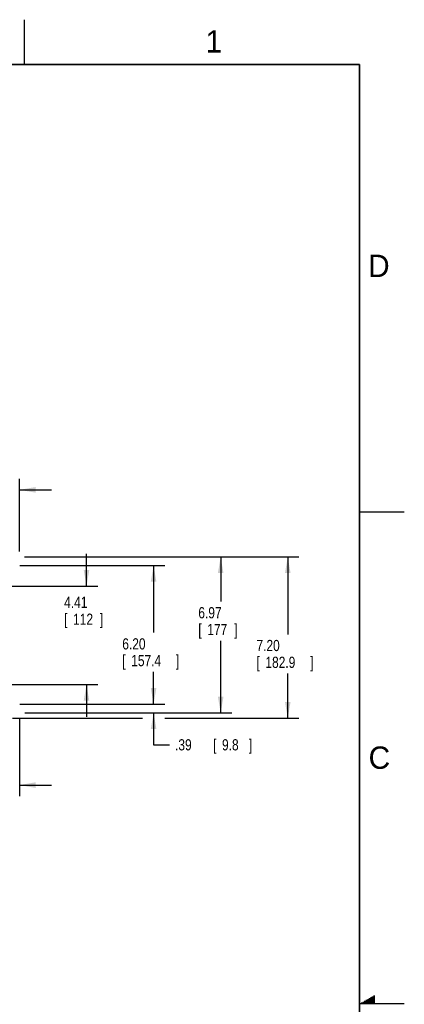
# Model space of a CAD drawing. Header units: inches. Extents: x 0 to 34, y 0 to 22.
# Tile 84 of 84: x 29.7 to 34, y 11 to 22. Entities that reach past the tile are written whole.
import ezdxf

# ---------------------------------------------------------------- set-up
doc = ezdxf.new("R2010")
doc.units = ezdxf.units.IN
doc.header["$LTSCALE"] = 1.87
doc.header["$MEASUREMENT"] = 0
doc.layers.get('0').update_dxf_attribs({"linetype": 'CONTINUOUS'})
doc.layers.add('DIMENSIONS', color=7, linetype='CONTINUOUS')
doc.styles.get("Standard").update_dxf_attribs({"font": 'txt', "width": 0.8})
doc.dimstyles.new('DIMSTYLE_2', dxfattribs={"dimtxt": 0.125, "dimasz": 0.18, "dimexe": 0.18, "dimexo": 0.0625, "dimgap": 0.09, "dimtad": 0, "dimtih": 1, "dimtoh": 1, "dimlfac": 4, "dimzin": 4, "dimdsep": 46, "dimtxsty": 'STANDARD', "dimblk": '_FILLED', "dimblk1": '_FILLED', "dimblk2": '_FILLED', "dimcen": 0.09, "dimadec": 0, "dimazin": 0, "dimtp": 0.01, "dimtm": 0.01, "dimtfac": 1, "dimtofl": 0, "dimtmove": 0, "dimatfit": 3, "dimldrblk": '_FILLED', "dimfxl": 1, "dimtolj": 1, "dimtzin": 4, "dimarcsym": 0})

# ---------------------------------------------------------------- blocks, each defined once
blk = doc.blocks.new('_FILLED')
at = {"color": 0, "linetype": 'BYBLOCK'}
blk.add_solid([(0, 0), (-1, 0.174), (-1, -0.174)], dxfattribs=at)
blk = doc.blocks.new('*D8')
at = {"layer": 'DIMENSIONS', "color": 2, "linetype": 'CONTINUOUS'}
for p, q in [((29.703, 15.898), (31.322, 15.898)), ((31.197, 15.898), (31.197, 15.149)), ((31.197, 14.349), (31.197, 14.711)), ((29.703, 14.349), (31.322, 14.349))]:
    blk.add_line(p, q, dxfattribs=at)
at = {"layer": 'DIMENSIONS', "color": 2, "linetype": 'CONTINUOUS', "xscale": 0.18, "yscale": 0.18, "zscale": 0.18}
for p, rotation in [((31.197, 15.898), 90), ((31.197, 14.349), 270)]:
    blk.add_blockref('_FILLED', p, dxfattribs=dict(at, rotation=rotation))
at = {"layer": 'DIMENSIONS', "color": 2, "linetype": 'CONTINUOUS', "width": 0.8}
for s, p in [('6.20', (30.847, 14.961)), ('[', (30.847, 14.774)), ('157.4', (30.947, 14.774)), (']', (31.447, 14.774))]:
    blk.add_text(s, height=0.125, dxfattribs=at).set_placement(p)
blk = doc.blocks.new('*D9')
at = {"layer": 'DIMENSIONS', "color": 2, "linetype": 'CONTINUOUS'}
for p, q in [((29.752, 15.995), (32.072, 15.995)), ((31.947, 15.995), (31.947, 15.496)), ((31.947, 14.252), (31.947, 15.059)), ((29.759, 14.252), (32.072, 14.252))]:
    blk.add_line(p, q, dxfattribs=at)
at = {"layer": 'DIMENSIONS', "color": 2, "linetype": 'CONTINUOUS', "xscale": 0.18, "yscale": 0.18, "zscale": 0.18}
for p, rotation in [((31.947, 15.995), 90), ((31.947, 14.252), 270)]:
    blk.add_blockref('_FILLED', p, dxfattribs=dict(at, rotation=rotation))
at = {"layer": 'DIMENSIONS', "color": 2, "linetype": 'CONTINUOUS', "width": 0.8}
for s, p in [('6.97', (31.697, 15.309)), ('[', (31.697, 15.121)), ('177', (31.797, 15.121)), (']', (32.097, 15.121))]:
    blk.add_text(s, height=0.125, dxfattribs=at).set_placement(p)
blk = doc.blocks.new('*D10')
at = {"layer": 'DIMENSIONS', "color": 2, "linetype": 'CONTINUOUS'}
for p, q in [((29.752, 15.995), (32.822, 15.995)), ((32.697, 15.995), (32.697, 15.13)), ((32.697, 14.195), (32.697, 14.693)), ((29.62, 14.195), (31.072, 14.195)), ((31.322, 14.195), (32.822, 14.195))]:
    blk.add_line(p, q, dxfattribs=at)
at = {"layer": 'DIMENSIONS', "color": 2, "linetype": 'CONTINUOUS', "xscale": 0.18, "yscale": 0.18, "zscale": 0.18}
for p, rotation in [((32.697, 15.995), 90), ((32.697, 14.195), 270)]:
    blk.add_blockref('_FILLED', p, dxfattribs=dict(at, rotation=rotation))
at = {"layer": 'DIMENSIONS', "color": 2, "linetype": 'CONTINUOUS', "width": 0.8}
for s, p in [('7.20', (32.347, 14.943)), ('[', (32.347, 14.755)), ('182.9', (32.447, 14.755)), (']', (32.947, 14.755))]:
    blk.add_text(s, height=0.125, dxfattribs=at).set_placement(p)
blk = doc.blocks.new('*D11')
at = {"layer": 'DIMENSIONS', "color": 2, "linetype": 'CONTINUOUS'}
for p, q in [((31.197, 14.349), (31.197, 14.709)), ((29.703, 14.349), (31.322, 14.349)), ((29.759, 14.252), (31.322, 14.252)), ((31.197, 14.252), (31.197, 13.896)), ((31.197, 13.896), (31.375, 13.896))]:
    blk.add_line(p, q, dxfattribs=at)
at = {"layer": 'DIMENSIONS', "color": 2, "linetype": 'CONTINUOUS', "xscale": 0.18, "yscale": 0.18, "zscale": 0.18}
for p, rotation in [((31.197, 14.349), 270), ((31.197, 14.252), 90)]:
    blk.add_blockref('_FILLED', p, dxfattribs=dict(at, rotation=rotation))
at = {"layer": 'DIMENSIONS', "color": 2, "linetype": 'CONTINUOUS', "width": 0.8}
for s, p in [('.39', (31.437, 13.833)), ('[', (31.862, 13.833)), ('9.8', (31.962, 13.833)), (']', (32.262, 13.833))]:
    blk.add_text(s, height=0.125, dxfattribs=at).set_placement(p)
blk = doc.blocks.new('*D13')
at = {"layer": 'DIMENSIONS', "color": 2, "linetype": 'CONTINUOUS'}
for p, q in [((28.35, 15.516), (28.35, 16.87)), ((29.697, 16.057), (29.697, 16.87)), ((28.35, 16.745), (27.99, 16.745)), ((29.697, 16.745), (30.057, 16.745))]:
    blk.add_line(p, q, dxfattribs=at)
at = {"layer": 'DIMENSIONS', "color": 2, "linetype": 'CONTINUOUS', "xscale": 0.18, "yscale": 0.18, "zscale": 0.18}
blk.add_blockref('_FILLED', (28.35, 16.745), dxfattribs=at)
at = {"layer": 'DIMENSIONS', "color": 2, "linetype": 'CONTINUOUS', "xscale": 0.18, "yscale": 0.18, "zscale": 0.18, "rotation": 180}
blk.add_blockref('_FILLED', (29.697, 16.745), dxfattribs=at)
at = {"layer": 'DIMENSIONS', "color": 2, "linetype": 'CONTINUOUS', "width": 0.8}
for s, p in [('5.39', (28.415, 16.682)), ('[', (28.94, 16.682)), ('136.9', (29.04, 16.682)), (']', (29.54, 16.682))]:
    blk.add_text(s, height=0.125, dxfattribs=at).set_placement(p)
blk = doc.blocks.new('*D15')
at = {"layer": 'DIMENSIONS', "color": 2, "linetype": 'CONTINUOUS'}
for p, q in [((28.342, 14.746), (28.342, 13.32)), ((29.697, 14.19), (29.697, 13.32)), ((28.342, 13.445), (27.982, 13.445)), ((29.697, 13.445), (30.057, 13.445))]:
    blk.add_line(p, q, dxfattribs=at)
at = {"layer": 'DIMENSIONS', "color": 2, "linetype": 'CONTINUOUS', "xscale": 0.18, "yscale": 0.18, "zscale": 0.18}
blk.add_blockref('_FILLED', (28.342, 13.445), dxfattribs=at)
at = {"layer": 'DIMENSIONS', "color": 2, "linetype": 'CONTINUOUS', "xscale": 0.18, "yscale": 0.18, "zscale": 0.18, "rotation": 180}
blk.add_blockref('_FILLED', (29.697, 13.445), dxfattribs=at)
at = {"layer": 'DIMENSIONS', "color": 2, "linetype": 'CONTINUOUS', "width": 0.8}
for s, p in [('5.42', (28.413, 13.382)), ('[', (28.938, 13.382)), ('137.6', (29.038, 13.382)), (']', (29.538, 13.382))]:
    blk.add_text(s, height=0.125, dxfattribs=at).set_placement(p)
blk = doc.blocks.new('*D25')
at = {"layer": 'DIMENSIONS', "color": 2, "linetype": 'CONTINUOUS'}
for p, q in [((30.447, 15.67), (30.447, 16.03)), ((27.905, 15.67), (30.572, 15.67)), ((27.905, 14.568), (30.572, 14.568)), ((30.447, 14.568), (30.447, 14.208))]:
    blk.add_line(p, q, dxfattribs=at)
at = {"layer": 'DIMENSIONS', "color": 2, "linetype": 'CONTINUOUS', "xscale": 0.18, "yscale": 0.18, "zscale": 0.18}
for p, rotation in [((30.447, 15.67), 270), ((30.447, 14.568), 90)]:
    blk.add_blockref('_FILLED', p, dxfattribs=dict(at, rotation=rotation))
at = {"layer": 'DIMENSIONS', "color": 2, "linetype": 'CONTINUOUS', "width": 0.8}
for s, p in [('4.41', (30.197, 15.425)), ('[', (30.197, 15.237)), ('112', (30.297, 15.237)), (']', (30.597, 15.237))]:
    blk.add_text(s, height=0.125, dxfattribs=at).set_placement(p)

msp = doc.modelspace()

# ---------------------------------------------------------------- linework, layer by layer
at = {"color": 2, "linetype": 'CONTINUOUS'}
for p, q in [((29.75002, 22), (29.75002, 21.5)), ((33.50002, 16.5), (34.00002, 16.5)), ((33.51734, 11.01), (33.66974, 11.01)), ((33.53466, 11.02), (33.66974, 11.02)), ((33.55198, 11.03), (33.66974, 11.03)), ((33.5693, 11.04), (33.66974, 11.04)), ((33.58662, 11.05), (33.66974, 11.05)), ((33.60394, 11.06), (33.66974, 11.06)), ((33.62126, 11.07), (33.66974, 11.07)), ((33.63858, 11.08), (33.66974, 11.08)), ((33.65591, 11.09), (33.66974, 11.09)), ((34.00002, 11), (33.50002, 11))]:
    msp.add_line(p, q, dxfattribs=at)
at = {"color": 7, "linetype": 'CONTINUOUS', "const_width": 0.02}
for points in [[(33.50002, 21.5), (0.50002, 21.5)], [(33.50002, 0.5), (33.50002, 21.5)]]:
    msp.add_lwpolyline(points, dxfattribs=at)

# ---------------------------------------------------------------- texts
at = {"color": 2, "linetype": 'CONTINUOUS'}
for s, p in [('1', (31.77814, 21.63259)), ('D', (33.59469, 19.12364)), ('C', (33.6004, 13.62673))]:
    msp.add_text(s, height=0.25, dxfattribs=at).set_placement(p)

# ---------------------------------------------------------------- dimensions: what is measured, and where the dimension line sits
at = {"layer": 'DIMENSIONS', "color": 2, "linetype": 'CONTINUOUS'}
for base, p1, p2, angle, picture, middle in [((28.34961, 16.74483), (29.69687, 16.05733), (28.34961, 15.51605), 180, '*D13', (29.02751, 16.74483)), ((30.44687, 15.67017), (27.90453, 14.56772), (27.90453, 15.67017), 90, '*D25', (30.44687, 15.39327)), ((32.69687, 14.19483), (29.75187, 15.99483), (29.62049, 14.19483), 270, '*D10', (32.69687, 14.91136)), ((31.94687, 14.25233), (29.75187, 15.99483), (29.75937, 14.25233), 270, '*D9', (31.94687, 15.27751)), ((31.19687, 14.34883), (29.70312, 15.89833), (29.70312, 14.34883), 270, '*D8', (31.19687, 14.93016)), ((28.34209, 13.44483), (29.69687, 14.18983), (28.34209, 14.7463), 180, '*D15', (29.02539, 13.44483)), ((31.19687, 14.25233), (29.70312, 14.34883), (29.75937, 14.25233), 270, '*D11', (31.89972, 13.8957))]:
    dim = msp.add_linear_dim(base=base, p1=p1, p2=p2, angle=angle, dimstyle='DIMSTYLE_2', dxfattribs=at)
    dim.commit()
    dim.dimension.update_dxf_attribs({"geometry": picture, "text_midpoint": middle, "dimtype": 160})

doc.saveas('drawing.dxf')
